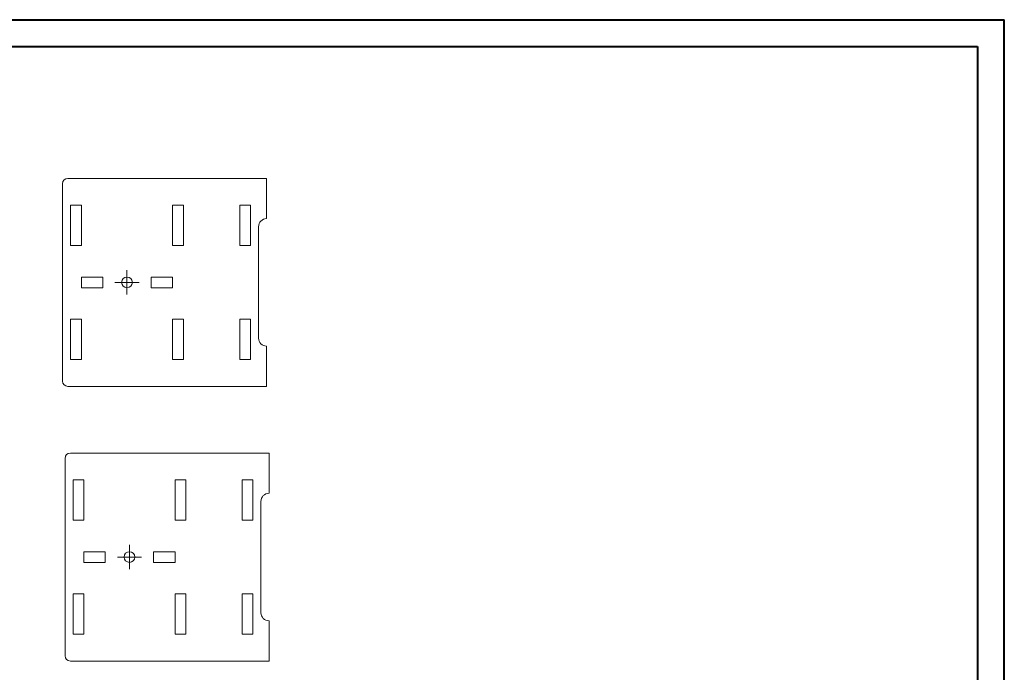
# Model space of a CAD drawing. Header units: millimetres. Extents: x 0 to 594, y 0 to 420.
# Tile 3 of 3: x 227 to 594, y 177 to 420. Entities that reach past the tile are written whole.
import ezdxf

# ---------------------------------------------------------------- set-up
doc = ezdxf.new("R2010")
doc.units = ezdxf.units.MM

# ---------------------------------------------------------------- blocks, each defined once
blk = doc.blocks.new('SW_CENTERMARKSYMBOL_16')
at = {"color": 0, "linetype": 'Continuous', "lineweight": 0}
for p, q in [((0, 2.5), (0, 4.5)), ((-2.5, 0), (-4.5, 0)), ((0, 0), (-2.5, 0)), ((0, 0), (0, 2.5)), ((0, 0), (0, -2.5)), ((0, 0), (2.5, 0)), ((2.5, 0), (4.5, 0)), ((0, -2.5), (0, -4.5))]:
    blk.add_line(p, q, dxfattribs=at)
blk = doc.blocks.new('SW_CENTERMARKSYMBOL_17')
at = {"color": 0, "linetype": 'Continuous', "lineweight": 0}
for p, q in [((0, 2.5), (0, 4.5)), ((-2.5, 0), (-4.5, 0)), ((0, 0), (-2.5, 0)), ((0, 0), (0, 2.5)), ((0, 0), (0, -2.5)), ((0, 0), (2.5, 0)), ((2.5, 0), (4.5, 0)), ((0, -2.5), (0, -4.5))]:
    blk.add_line(p, q, dxfattribs=at)

msp = doc.modelspace()

# ---------------------------------------------------------------- linework, layer by layer
at = {"color": 7, "linetype": 'Continuous', "lineweight": 40}
for p, q in [((0.079, 420.215), (594.079, 420.215)), ((594.079, 0.215), (594.079, 420.215)), ((25.079, 410.215), (584.079, 410.215)), ((584.079, 410.215), (584.079, 10.215))]:
    msp.add_line(p, q, dxfattribs=at)
at = {"color": 7, "linetype": 'Continuous', "lineweight": 15}
for p, q in [((245.246, 361.084), (319.246, 361.084)), ((319.246, 361.084), (319.246, 346.084)), ((243.246, 285.584), (243.246, 359.084)), ((246.246, 351.084), (250.246, 351.084)), ((246.246, 336.084), (246.246, 351.084)), ((250.246, 351.084), (250.246, 336.084)), ((284.246, 351.084), (288.246, 351.084)), ((284.246, 336.084), (284.246, 351.084)), ((288.246, 351.084), (288.246, 336.084)), ((309.246, 351.084), (313.246, 351.084)), ((309.246, 336.084), (309.246, 351.084)), ((313.246, 351.084), (313.246, 336.084)), ((316.246, 343.084), (316.246, 301.584)), ((250.246, 336.084), (246.246, 336.084)), ((288.246, 336.084), (284.246, 336.084)), ((313.246, 336.084), (309.246, 336.084)), ((250.246, 324.334), (258.246, 324.334)), ((250.246, 320.334), (250.246, 324.334)), ((258.246, 324.334), (258.246, 320.334)), ((276.246, 324.334), (284.246, 324.334)), ((276.246, 320.334), (276.246, 324.334)), ((284.246, 324.334), (284.246, 320.334)), ((258.246, 320.334), (250.246, 320.334)), ((284.246, 320.334), (276.246, 320.334)), ((246.246, 308.584), (250.246, 308.584)), ((246.246, 293.584), (246.246, 308.584)), ((250.246, 308.584), (250.246, 293.584)), ((284.246, 308.584), (288.246, 308.584)), ((284.246, 293.584), (284.246, 308.584)), ((288.246, 308.584), (288.246, 293.584)), ((309.246, 308.584), (313.246, 308.584)), ((309.246, 293.584), (309.246, 308.584)), ((313.246, 308.584), (313.246, 293.584)), ((319.246, 298.584), (319.246, 283.584)), ((250.246, 293.584), (246.246, 293.584)), ((288.246, 293.584), (284.246, 293.584)), ((313.246, 293.584), (309.246, 293.584)), ((319.246, 283.584), (245.246, 283.584)), ((246.154, 258.748), (320.154, 258.748)), ((320.154, 258.748), (320.154, 243.748)), ((244.154, 183.248), (244.154, 256.748)), ((247.154, 248.748), (251.154, 248.748)), ((247.154, 233.748), (247.154, 248.748)), ((251.154, 248.748), (251.154, 233.748)), ((285.154, 248.748), (289.154, 248.748)), ((285.154, 233.748), (285.154, 248.748)), ((289.154, 248.748), (289.154, 233.748)), ((310.154, 248.748), (314.154, 248.748)), ((310.154, 233.748), (310.154, 248.748)), ((314.154, 248.748), (314.154, 233.748)), ((317.154, 240.748), (317.154, 199.248)), ((251.154, 233.748), (247.154, 233.748)), ((289.154, 233.748), (285.154, 233.748)), ((314.154, 233.748), (310.154, 233.748)), ((251.154, 221.998), (259.154, 221.998)), ((251.154, 217.998), (251.154, 221.998)), ((259.154, 221.998), (259.154, 217.998)), ((277.154, 221.998), (285.154, 221.998)), ((277.154, 217.998), (277.154, 221.998)), ((285.154, 221.998), (285.154, 217.998)), ((259.154, 217.998), (251.154, 217.998)), ((285.154, 217.998), (277.154, 217.998)), ((247.154, 206.248), (251.154, 206.248)), ((247.154, 191.248), (247.154, 206.248)), ((251.154, 206.248), (251.154, 191.248)), ((285.154, 206.248), (289.154, 206.248)), ((285.154, 191.248), (285.154, 206.248)), ((289.154, 206.248), (289.154, 191.248)), ((310.154, 206.248), (314.154, 206.248)), ((310.154, 191.248), (310.154, 206.248)), ((314.154, 206.248), (314.154, 191.248)), ((320.154, 196.248), (320.154, 181.248)), ((251.154, 191.248), (247.154, 191.248)), ((289.154, 191.248), (285.154, 191.248)), ((314.154, 191.248), (310.154, 191.248)), ((320.154, 181.248), (246.154, 181.248))]:
    msp.add_line(p, q, dxfattribs=at)
for centre in [(267.246, 322.334), (268.154, 219.998)]:
    msp.add_circle(centre, 2, dxfattribs=at)
for centre, radius, start, end in [((245.246, 359.084), 2, 90, 180), ((319.246, 343.084), 3, 90, 180), ((319.246, 301.584), 3, 180, 270), ((245.246, 285.584), 2, 180, 270), ((246.154, 256.748), 2, 90, 180), ((320.154, 240.748), 3, 90, 180), ((320.154, 199.248), 3, 180, 270), ((246.154, 183.248), 2, 180, 270)]:
    msp.add_arc(centre, radius, start, end, dxfattribs=at)

# ---------------------------------------------------------------- block references
at = {"color": 7, "linetype": 'Continuous', "lineweight": 0}
for name, p in [('SW_CENTERMARKSYMBOL_16', (267.246, 322.334)), ('SW_CENTERMARKSYMBOL_17', (268.154, 219.998))]:
    msp.add_blockref(name, p, dxfattribs=at)

doc.saveas('drawing.dxf')
